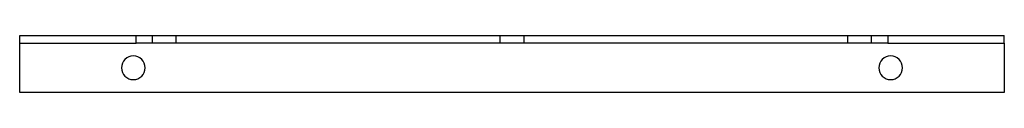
# Model space of a CAD drawing. Header units: millimetres. Extents: x -260 to 260, y -15 to 15.
import ezdxf

# ---------------------------------------------------------------- set-up
doc = ezdxf.new("R2010")
doc.units = ezdxf.units.MM
doc.layers.add('HIDDEN', color=7, linetype='Continuous')
doc.layers.add('THICK', color=7, linetype='Continuous')

msp = doc.modelspace()

# ---------------------------------------------------------------- linework, layer by layer
at = {"layer": 'HIDDEN'}
for p, q in [((-260, 15), (-260, 15)), ((-260, 11), (-260, 11)), ((-189.93, 11), (-189.93, 15)), ((-177.43, 11), (-177.43, 15)), ((-6.25, 11), (-6.25, 15)), ((6.25, 15), (6.25, 11)), ((177.43, 11), (177.43, 15)), ((189.93, 11), (189.93, 15)), ((260, 15), (260, 15)), ((260, 11), (260, 11)), ((-260, -15), (-260, -15)), ((260, -15), (260, -15))]:
    msp.add_line(p, q, dxfattribs=at)
at = {"layer": 'THICK'}
for p, q in [((-260, 11), (-260, 15)), ((-260, 15), (-198.43, 15)), ((-260, -15), (-260, 11)), ((-260, 11), (-198.43, 11)), ((-198.43, 11), (-198.43, 15)), ((-198.43, 15), (198.43, 15)), ((198.43, 11), (-198.43, 11)), ((198.43, 15), (198.43, 11)), ((198.43, 15), (260, 15)), ((198.43, 11), (260, 11)), ((260, 11), (260, 15)), ((260, 11), (260, -15)), ((260, -15), (-260, -15))]:
    msp.add_line(p, q, dxfattribs=at)
for centre, start, end in [((-200, -2), 0, 180), ((200, -2), 0, 180), ((-200, -2), 180, 0), ((200, -2), 180, 0)]:
    msp.add_arc(centre, 6.25, start, end, dxfattribs=at)

doc.saveas('drawing.dxf')
